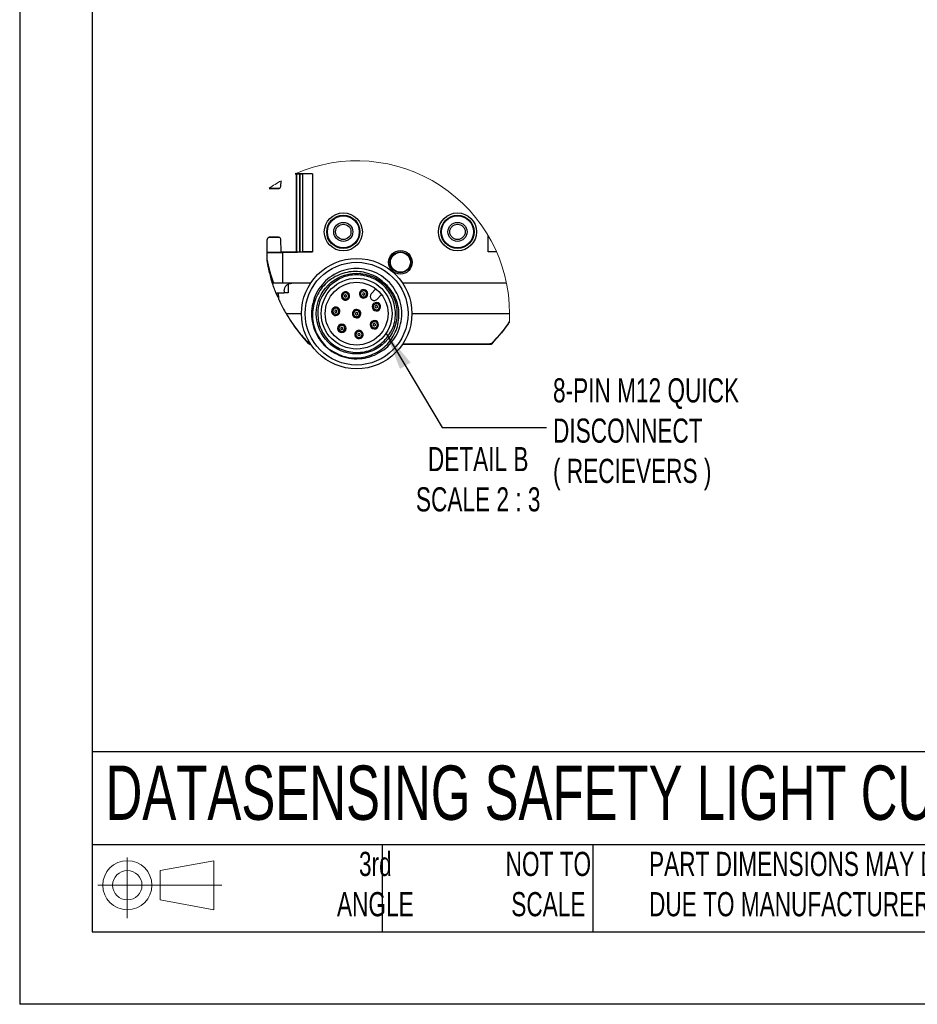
# Model space of a CAD drawing. Header units: millimetres. Extents: x 0 to 1201, y 0 to 756.
# Tile 1 of 11: x 0 to 275, y 0 to 302. Entities that reach past the tile are written whole.
import ezdxf

# ---------------------------------------------------------------- set-up
doc = ezdxf.new("R2010")
doc.units = ezdxf.units.MM
doc.header["$LTSCALE"] = 3.5
doc.layers.add('DIMENSIONS', color=140, linetype='Continuous', lineweight=25)
doc.layers.add('TEXT', color=140, linetype='Continuous', lineweight=25)
doc.styles.add('SLDTEXTSTYLE0', font='TXT', dxfattribs={"width": 0.7})
doc.dimstyles.new('SLDDIMSTYLE2', dxfattribs={"dimtxt": 0.18, "dimasz": 11.557, "dimexe": 0, "dimexo": 0.0625, "dimgap": 0, "dimtad": 0, "dimtih": 1, "dimtoh": 1, "dimdec": 0, "dimrnd": 1e-09, "dimzin": 0, "dimdsep": 46, "dimtxsty": 'Standard', "dimsah": 1, "dimcen": 0.09, "dimadec": 0, "dimazin": 0, "dimtfac": 11.557, "dimtdec": 0, "dimtofl": 0, "dimtmove": 0, "dimatfit": 3, "dimfxl": 0, "dimfrac": 2, "dimtolj": 1, "dimtzin": 0, "dimarcsym": 0})

# ---------------------------------------------------------------- blocks, each defined once
blk = doc.blocks.new('Block11')
at = {"color": 7, "linetype": 'Continuous', "lineweight": 18}
for p, q in [((9.06, 18.59), (9.06, 0)), ((19.18, 14.59), (35.61, 17.61)), ((35.61, 17.61), (35.61, 2.56)), ((19.18, 5.59), (19.18, 14.59)), ((0, 10.09), (38.06, 10.09)), ((19.18, 5.59), (35.61, 2.56))]:
    blk.add_line(p, q, dxfattribs=at)
for radius in [7.53, 4.5]:
    blk.add_circle((9.06, 10.09), radius, dxfattribs=at)
blk = doc.blocks.new('Block12')
at = {"color": 7, "linetype": 'Continuous'}
blk.add_blockref('Block11', (0, 0), dxfattribs=at)

msp = doc.modelspace()

# ---------------------------------------------------------------- linework, layer by layer
at = {"color": 7, "linetype": 'Continuous'}
for p in [(0.009, 755.659), (977.909, 0.009)]:
    msp.add_line(p, (0.009, 0.009), dxfattribs=at)
for p, q in [((84.852, 254.756), (84.422, 254.756)), ((84.439, 254.763), (86.842, 254.721)), ((89.759, 254.752), (84.618, 254.842)), ((84.848, 230.745), (84.848, 254.756)), ((84.917, 230.746), (84.917, 254.755)), ((85.737, 254.741), (85.737, 230.76)), ((86.022, 230.765), (86.022, 254.736)), ((89.759, 254.752), (86.842, 254.721)), ((86.842, 230.78), (86.842, 254.721)), ((89.759, 254.752), (89.759, 230.749)), ((80.039, 250.821), (80.109, 252.588)), ((76.459, 250.217), (79.376, 250.217)), ((79.423, 250.261), (76.5, 250.312)), ((143.659, 230.749), (143.659, 235.686)), ((75.876, 230.714), (75.876, 234.626)), ((79.423, 235.24), (76.449, 235.188)), ((79.376, 235.284), (76.459, 235.284)), ((80.192, 230.797), (80.039, 234.68)), ((75.876, 230.714), (79.959, 230.792)), ((86.842, 230.78), (75.876, 230.588)), ((75.876, 230.588), (75.876, 230.714)), ((75.876, 228.212), (75.876, 230.588)), ((79.959, 230.792), (80.192, 230.797)), ((79.959, 230.66), (79.959, 230.792)), ((80.192, 230.797), (80.192, 230.745)), ((80.192, 230.745), (84.851, 230.745)), ((80.542, 230.588), (89.759, 230.749)), ((80.542, 230.588), (80.542, 221.167)), ((89.759, 230.749), (86.842, 230.78)), ((146.183, 230.776), (143.659, 230.749)), ((146.214, 230.704), (143.659, 230.749)), ((75.876, 228.212), (75.883, 228.122)), ((75.877, 228.168), (75.882, 228.123)), ((75.882, 228.123), (75.882, 228.123)), ((75.883, 228.122), (75.883, 228.122)), ((75.883, 228.122), (75.883, 228.122)), ((75.883, 228.122), (75.883, 228.122)), ((80.542, 221.167), (77.793, 221.167)), ((89.183, 221.167), (80.542, 221.167)), ((82.315, 220.885), (82.292, 218.251)), ((149.241, 221.167), (117.401, 221.167)), ((79.39, 216.613), (78.541, 218.251)), ((78.56, 218.251), (81.064, 218.251)), ((79.17, 216.999), (78.666, 218.251)), ((79.391, 216.516), (79.376, 218.251)), ((81.07, 218.854), (81.064, 218.251)), ((82.292, 218.251), (81.064, 218.251)), ((107.747, 217.939), (109.223, 219.415)), ((109.479, 216.206), (110.945, 217.672)), ((107.747, 216.289), (107.829, 216.206)), ((81.671, 211.834), (86.376, 211.834)), ((120.209, 211.834), (150.179, 211.834)), ((88.42, 202.915), (85.739, 205.943)), ((148.551, 207.054), (147.678, 205.943)), ((88.536, 202.677), (86.644, 204.951)), ((88.537, 202.677), (87.564, 203.882)), ((88.536, 202.677), (88.537, 202.677)), ((88.537, 202.677), (88.537, 202.677)), ((88.955, 202.501), (88.954, 202.501)), ((88.955, 202.501), (89.183, 202.501)), ((117.401, 202.501), (144.463, 202.501)), ((117.44, 202.559), (144.158, 202.559)), ((144.498, 202.502), (144.499, 202.502)), ((144.881, 202.677), (146.223, 204.368)), ((144.881, 202.677), (144.882, 202.677)), ((144.881, 202.677), (144.881, 202.677)), ((144.882, 202.677), (146.406, 204.506)), ((93.823, 201.762), (94.473, 201.187))]:
    msp.add_line(p, q)
for centre, radius in [((99.209, 236.917), 5.833), ((99.209, 236.917), 5.098), ((99.209, 236.917), 4.894), ((134.209, 236.917), 5.833), ((134.209, 236.917), 5.098), ((134.209, 236.917), 4.894), ((99.209, 236.917), 2.917), ((99.209, 236.917), 2.348), ((134.209, 236.917), 2.917), ((134.209, 236.917), 2.348), ((116.709, 227.584), 3.617), ((116.709, 227.584), 3.196), ((116.709, 227.584), 3.066), ((103.292, 211.834), 16.917), ((103.292, 211.834), 15.75), ((103.292, 211.834), 12.367), ((103.292, 211.834), 10.85), ((103.292, 211.834), 9.625)]:
    msp.add_circle(centre, radius)
at = {"color": 7, "linetype": 'Continuous', "lineweight": 18}
for centre, radius, start, end in [((103.292, 211.834), 46.887, 359.99999, 113.73175), ((103.293, 211.832), 46.889, 119.63355, 124.84962), ((103.292, 211.834), 46.887, 356.83582, 359.99995)]:
    msp.add_arc(centre, radius, start, end, dxfattribs=at)
for centre, radius, start, end in [((99.878, 217.267), 1.283, 54.66563, 234.6655), ((99.878, 217.267), 0.933, 54.66592, 234.66524), ((99.878, 217.267), 1.283, 234.66567, 54.66546), ((99.878, 217.267), 0.933, 234.6653, 54.66586), ((99.878, 217.267), 0.35, 54.665, 234.66603), ((99.878, 217.267), 0.35, 234.66665, 54.66438), ((105.412, 217.89), 1.283, 3.23673, 183.23754), ((105.412, 217.89), 1.283, 183.23751, 3.23676), ((105.412, 217.89), 0.933, 3.23696, 183.23702), ((105.412, 217.89), 0.933, 183.23696, 3.23702), ((105.412, 217.89), 0.35, 3.23615, 183.23606), ((105.412, 217.89), 0.35, 183.23615, 3.23606), ((108.572, 217.114), 1.167, 135.00029, 224.99967), ((108.654, 217.031), 1.167, 224.99944, 315.00056), ((109.349, 213.953), 1.283, 131.80856, 311.80784), ((109.349, 213.953), 0.933, 131.8084, 311.80866), ((109.349, 213.953), 1.283, 311.80855, 131.80786), ((109.349, 213.953), 0.933, 311.8084, 131.80866), ((96.916, 212.552), 1.283, 106.09391, 286.09424), ((96.916, 212.552), 0.933, 106.09447, 286.09378), ((96.916, 212.552), 1.283, 286.09412, 106.09403), ((96.916, 212.552), 0.35, 106.0936, 286.09463), ((96.916, 212.552), 0.933, 286.09417, 106.09408), ((96.916, 212.552), 0.35, 286.0936, 106.09463), ((103.292, 211.834), 1.283, 131.80826, 311.80867), ((103.292, 211.834), 0.933, 131.80805, 311.80827), ((103.292, 211.834), 1.283, 311.80829, 131.80863), ((103.292, 211.834), 0.933, 311.80876, 131.80756), ((103.292, 211.834), 0.35, 131.80797, 311.80867), ((103.292, 211.834), 0.35, 311.80797, 131.80867), ((109.349, 213.953), 0.35, 131.80984, 311.80674), ((109.349, 213.953), 0.35, 311.80794, 131.80863), ((98.755, 207.297), 1.283, 337.52287, 157.52262), ((108.725, 208.42), 1.283, 131.80855, 311.80786), ((108.725, 208.42), 0.933, 131.8084, 311.80866), ((108.725, 208.42), 1.283, 311.80856, 131.80784), ((108.725, 208.42), 0.933, 311.80838, 131.80868), ((108.725, 208.42), 0.35, 131.80878, 311.80969), ((108.725, 208.42), 0.35, 311.80878, 131.80969), ((98.755, 207.297), 1.283, 157.52286, 337.52263), ((98.755, 207.297), 0.933, 157.52275, 337.52268), ((98.755, 207.297), 0.933, 337.52275, 157.52268), ((98.755, 207.297), 0.35, 157.52328, 337.52243), ((98.755, 207.297), 0.35, 337.52328, 157.52243), ((104.011, 205.458), 1.283, 28.95126, 208.95112), ((104.011, 205.458), 1.283, 208.95128, 28.9511), ((104.011, 205.458), 0.933, 28.95232, 208.95099), ((104.011, 205.458), 0.933, 208.95229, 28.95102), ((104.011, 205.458), 0.35, 28.9517, 208.9507), ((104.011, 205.458), 0.35, 208.9517, 28.9507)]:
    msp.add_arc(centre, radius, start, end)
for points, knots in [([(79.423, 250.261), (79.447, 250.261), (79.496, 250.262), (79.569, 250.274), (79.657, 250.299), (79.753, 250.346), (79.943, 250.481), (79.997, 250.672), (80.039, 250.821)], [0, 0, 0, 0, 0.0783199, 0.1603935, 0.2456599, 0.3777636, 0.512231, 1, 1, 1, 1]), ([(76.449, 235.188), (76.425, 235.187), (76.378, 235.185), (76.307, 235.17), (76.223, 235.143), (76.132, 235.096), (75.954, 234.959), (75.91, 234.773), (75.876, 234.626)], [0, 0, 0, 0, 0.0794121, 0.1621001, 0.2474926, 0.3790022, 0.5123199, 1, 1, 1, 1]), ([(80.039, 234.68), (79.997, 234.829), (79.943, 235.02), (79.753, 235.156), (79.657, 235.202), (79.569, 235.227), (79.496, 235.239), (79.447, 235.24), (79.423, 235.24)], [0, 0, 0, 0, 0.4877762, 0.6222431, 0.7543383, 0.8396043, 0.9216808, 1, 1, 1, 1]), ([(75.876, 230.588), (76.014, 230.578), (76.583, 230.538), (77.636, 230.56), (79.053, 230.563), (80.039, 230.58), (80.542, 230.588)], [0, 0, 0, 0, 0.0890573, 0.3665994, 0.6764305, 1, 1, 1, 1]), ([(75.876, 228.212), (75.878, 228.195), (75.888, 228.129), (75.931, 227.861), (76.129, 226.803), (76.487, 225.336), (77.059, 223.247), (77.506, 221.979), (77.793, 221.167)], [0, 0, 0, 0, 0.0069027, 0.0276861, 0.1111921, 0.4486628, 0.6467852, 1, 1, 1, 1]), ([(75.882, 228.123), (75.882, 228.123), (75.882, 228.123), (75.882, 228.123), (75.882, 228.123)], [0, 0, 0, 0, 0.4951805, 1, 1, 1, 1]), ([(77.524, 221.167), (77.16, 222.409), (76.54, 224.526), (76.095, 226.814), (75.922, 227.875), (75.894, 228.052), (75.885, 228.107), (75.883, 228.122)], [0, 0, 0, 0, 0.54262, 0.9249625, 0.9765645, 0.9935643, 1, 1, 1, 1]), ([(77.692, 220.665), (77.63, 220.816), (77.214, 221.812), (77.038, 222.884), (76.888, 223.794)], [0, 0, 0, 0, 0.15078094, 1, 1, 1, 1]), ([(90.285, 216.522), (89.989, 215.489), (89.397, 213.422), (89.448, 210.169), (90.193, 207.023), (91.658, 204.132), (93.747, 201.658), (96.35, 199.73), (99.328, 198.457), (102.519, 197.901), (105.752, 198.101), (108.854, 199.035), (111.653, 200.665), (114.006, 202.891), (115.776, 205.604), (116.88, 208.649), (117.244, 211.868), (116.864, 215.085), (115.745, 218.125), (113.962, 220.83), (111.599, 223.045), (108.791, 224.661), (105.685, 225.581), (102.451, 225.764), (99.262, 225.193), (96.29, 223.905), (93.695, 221.965), (91.618, 219.479), (90.169, 216.581), (89.429, 213.428), (89.432, 210.186), (90.194, 207.044), (91.622, 204.12), (93.086, 202.545), (93.819, 201.758)], [0, 0, 0, 0, 0.0312422, 0.0624925, 0.0937351, 0.1249859, 0.1562291, 0.1874802, 0.2187244, 0.2499756, 0.281221, 0.3124719, 0.3437188, 0.3749693, 0.4062176, 0.4374676, 0.4687177, 0.4999671, 0.5312188, 0.5624675, 0.5937207, 0.6249691, 0.6562235, 0.6874716, 0.718727, 0.7499752, 0.7812315, 0.8124801, 0.8437369, 0.874986, 0.9062431, 0.9374936, 0.9687507, 1, 1, 1, 1]), ([(111.669, 221.323), (111.01, 221.871), (109.683, 222.974), (107.318, 224.063), (104.813, 224.716), (101.384, 224.878), (97.148, 223.774), (92.933, 220.651), (90.265, 216.124), (89.458, 210.978), (90.574, 205.8), (92.737, 203.111), (93.823, 201.762)], [0, 0, 0, 0, 0.0624889, 0.1258633, 0.1887261, 0.2510541, 0.3755392, 0.5006373, 0.6256433, 0.7501327, 0.8746695, 1, 1, 1, 1]), ([(111.707, 203.419), (112.647, 204.593), (114.604, 207.038), (115.512, 211.85), (114.549, 216.567), (111.908, 220.45), (108.026, 223.091), (103.308, 224.053), (98.496, 223.146), (96.052, 221.189), (94.878, 220.248)], [0, 0, 0, 0, 0.1200543, 0.2499999, 0.3799455, 0.5000001, 0.6200544, 0.75, 0.8799455, 1, 1, 1, 1]), ([(78.56, 218.251), (78.353, 218.792), (77.985, 219.756), (77.665, 220.737), (77.524, 221.167)], [0, 0, 0, 0, 0.5619553, 1, 1, 1, 1]), ([(81.07, 218.854), (81.104, 219.145), (81.176, 219.752), (81.63, 220.406), (82.12, 220.803), (82.537, 221.016), (82.97, 221.144), (83.261, 221.16), (83.403, 221.167)], [0, 0, 0, 0, 0.2396426, 0.4988005, 0.6303994, 0.7592976, 0.8831099, 1, 1, 1, 1]), ([(94.473, 201.187), (95.947, 200.279), (98.884, 198.468), (104.163, 197.997), (109.163, 199.448), (113.318, 202.643), (115.903, 207.205), (116.474, 211.551), (115.887, 214.948), (114.932, 217.355), (113.555, 219.563), (112.296, 220.738), (111.669, 221.323)], [0, 0, 0, 0, 0.1253563, 0.2498468, 0.3744731, 0.4991833, 0.6236738, 0.7488103, 0.8114445, 0.8744241, 0.9374092, 1, 1, 1, 1]), ([(94.878, 220.248), (93.938, 219.075), (91.98, 216.63), (91.073, 211.818), (92.035, 207.1), (94.677, 203.218), (98.559, 200.577), (103.276, 199.614), (108.088, 200.522), (110.533, 202.479), (111.707, 203.419)], [0, 0, 0, 0, 0.1200544, 0.25, 0.3799457, 0.5, 0.6200545, 0.7500001, 0.8799457, 1, 1, 1, 1]), ([(79.495, 216.044), (79.462, 216.13), (79.404, 216.282), (79.395, 216.445), (79.391, 216.516)], [0, 0, 0, 0, 0.5599927, 1, 1, 1, 1]), ([(79.495, 216.044), (79.872, 215.243), (80.546, 213.813), (81.327, 212.439), (81.671, 211.834)], [0, 0, 0, 0, 0.56000036, 1, 1, 1, 1]), ([(81.671, 211.834), (82.787, 210.059), (84.781, 206.889), (87.308, 204.129), (88.42, 202.915)], [0, 0, 0, 0, 0.5599998, 1, 1, 1, 1]), ([(144.998, 202.915), (146.423, 204.457), (148.291, 206.477), (149.764, 208.793), (150.113, 209.343)], [0, 0, 0, 0, 0.7628521, 1, 1, 1, 1]), ([(148.751, 207.319), (149.003, 207.6), (149.531, 208.189), (149.91, 208.883), (150.108, 209.246)], [0, 0, 0, 0, 0.4772886, 1, 1, 1, 1]), ([(84.867, 207.054), (84.747, 207.213), (84.541, 207.485), (84.271, 207.852), (84.122, 208.06), (84.055, 208.152)], [0, 0, 0, 0, 0.43726465, 0.7496899, 1, 1, 1, 1]), ([(89.259, 202.559), (89.082, 202.58), (88.766, 202.618), (88.526, 202.824), (88.42, 202.915)], [0, 0, 0, 0, 0.5600033, 1, 1, 1, 1]), ([(88.954, 202.501), (88.915, 202.503), (88.838, 202.507), (88.726, 202.543), (88.622, 202.598), (88.565, 202.651), (88.536, 202.677)], [0, 0, 0, 0, 0.2500042, 0.5000016, 0.7500124, 1, 1, 1, 1]), ([(88.537, 202.677), (88.606, 202.621), (88.729, 202.521), (88.886, 202.507), (88.955, 202.501)], [0, 0, 0, 0, 0.5599987, 1, 1, 1, 1]), ([(144.998, 202.915), (144.859, 202.802), (144.612, 202.601), (144.297, 202.572), (144.158, 202.559)], [0, 0, 0, 0, 0.5599958, 1, 1, 1, 1]), ([(144.463, 202.501), (144.502, 202.503), (144.579, 202.507), (144.691, 202.543), (144.795, 202.598), (144.852, 202.651), (144.881, 202.677)], [0, 0, 0, 0, 0.2499987, 0.499994, 0.7500064, 1, 1, 1, 1]), ([(144.882, 202.677), (144.853, 202.651), (144.795, 202.598), (144.692, 202.543), (144.58, 202.507), (144.502, 202.503), (144.464, 202.501)], [0, 0, 0, 0, 0.2500004, 0.5000037, 0.7500011, 1, 1, 1, 1])]:
    msp.add_open_spline(points, degree=3, knots=knots)
at = {"layer": 'TEXT'}
for p, q in [((22.225, 733.425), (22.225, 22.225)), ((955.675, 77.441), (22.225, 77.441)), ((955.675, 48.895), (22.225, 48.895)), ((111.125, 48.895), (111.125, 22.225)), ((175.741, 48.895), (175.741, 22.225)), ((22.225, 22.225), (955.675, 22.225))]:
    msp.add_line(p, q, dxfattribs=at)

# ---------------------------------------------------------------- block references
msp.add_blockref('Block12', (23.933, 26.438), dxfattribs=at)

# ---------------------------------------------------------------- texts
at = {"layer": 'DIMENSIONS', "style": 'SLDTEXTSTYLE0'}
for s, insert, char_height, attachment_point in [('8-PIN M12 QUICK^JDISCONNECT^J( RECIEVERS )', (163.491, 192.014), 7.40833, 1), ('DETAIL B^JSCALE 2 : 3', (140.55, 170.935), 7.40833, 2), ('DATASENSING SAFETY LIGHT CURTAIN', (26.333, 73.248), 16.66875, 1)]:
    msp.add_mtext(s, dxfattribs=dict(at, insert=insert, char_height=char_height, attachment_point=attachment_point))
at = {"layer": 'TEXT', "style": 'SLDTEXTSTYLE0'}
for s, insert, char_height, attachment_point in [('3rd^JANGLE', (109.02, 46.774), 7.4083, 2), ('NOT TO^JSCALE', (162.062, 46.774), 7.40833, 2), ("PART DIMENSIONS MAY DIFFER SLIGHTLY ^JDUE TO MANUFACTURER'S VARIANCES", (192.917, 46.774), 7.40833, 1)]:
    msp.add_mtext(s, dxfattribs=dict(at, insert=insert, char_height=char_height, attachment_point=attachment_point))

# ---------------------------------------------------------------- leaders
at = {"layer": 'DIMENSIONS'}
msp.add_leader([(112.298, 205.783), (129.478, 176.958), (161.525, 176.958)], dimstyle='SLDDIMSTYLE2', dxfattribs=at)

doc.saveas('drawing.dxf')
